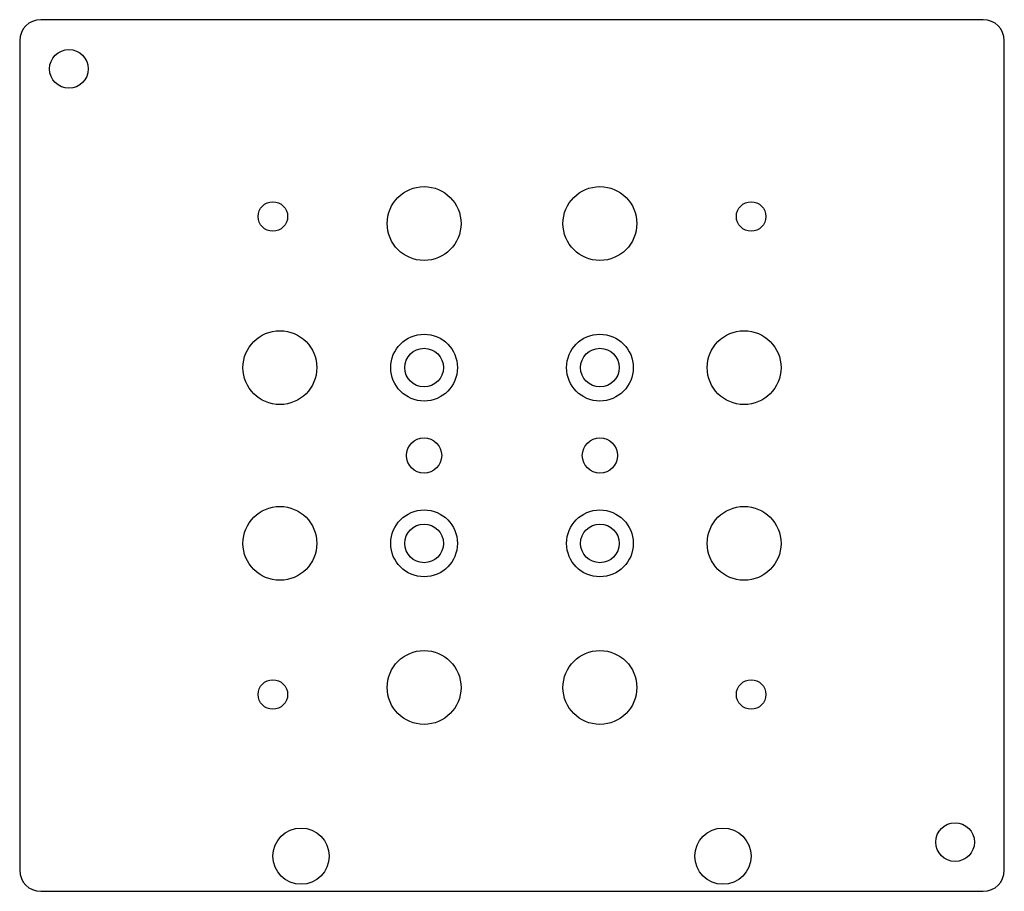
# Model space of a CAD drawing. Header units: millimetres. Extents: x -70 to 70, y -62 to 62.
import ezdxf

# ---------------------------------------------------------------- set-up
doc = ezdxf.new("R2010")
doc.units = ezdxf.units.MM

msp = doc.modelspace()

# ---------------------------------------------------------------- linework, layer by layer
at = {"layer": 'COUNTERBORE'}
for centre in [(-12.5, 12.5), (12.5, 12.5), (-12.5, -12.5), (12.5, -12.5)]:
    msp.add_circle(centre, 4.75, dxfattribs=at)
at = {"layer": 'HOLES'}
for centre, radius in [((-63, 55), 2.75), ((-12.5, 33), 5.25), ((12.5, 33), 5.25), ((-33, 12.5), 5.25), ((33, 12.5), 5.25), ((-12.5, 12.5), 2.75), ((12.5, 12.5), 2.75), ((-12.5, 0), 2.5), ((12.5, 0), 2.5), ((-33, -12.5), 5.25), ((33, -12.5), 5.25), ((-12.5, -12.5), 2.75), ((12.5, -12.5), 2.75), ((-12.5, -33), 5.25), ((12.5, -33), 5.25), ((-30, -57), 4), ((30, -57), 4), ((63, -55), 2.75)]:
    msp.add_circle(centre, radius, dxfattribs=at)
at = {"layer": 'OUTLINE'}
for p, q in [((67, 62), (-67, 62)), ((-70, 59), (-70, -59)), ((70, -59), (70, 59)), ((-67, -62), (67, -62))]:
    msp.add_line(p, q, dxfattribs=at)
for centre, start, end in [((-67, 59), 90, 180), ((67, 59), 0, 90), ((-67, -59), 180, 270), ((67, -59), 270, 360)]:
    msp.add_arc(centre, 3, start, end, dxfattribs=at)
at = {"layer": 'TAP_DRILL'}
for centre in [(-34, 34), (34, 34), (-34, -34), (34, -34)]:
    msp.add_circle(centre, 2.1, dxfattribs=at)

doc.saveas('drawing.dxf')
